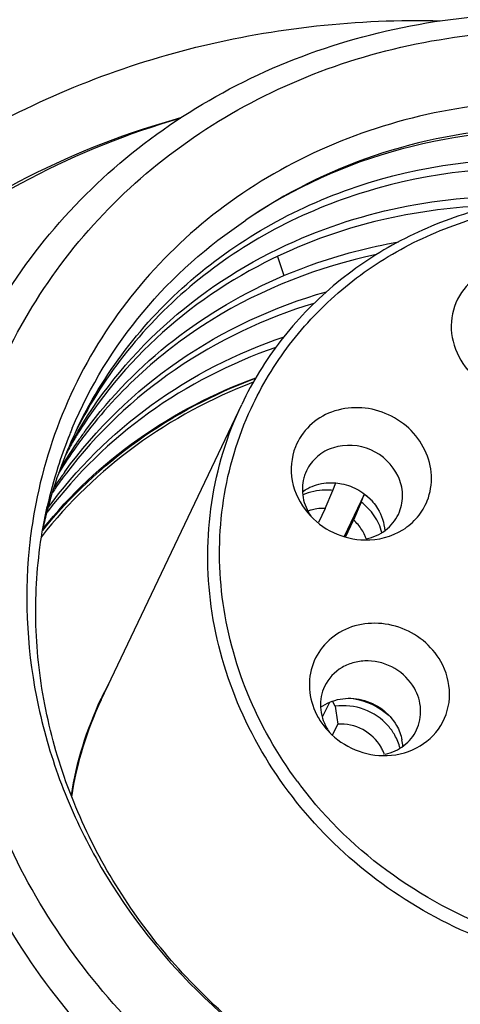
# Model space of a CAD drawing. Header units: millimetres. Extents: x -2409 to 4118, y -415 to 1151.
# Tile 8 of 38: x -2078.46 to -2074.13, y -197.02 to -187.33. Entities that reach past the tile are written whole.
import ezdxf
from ezdxf.enums import TextEntityAlignment as Align

# ---------------------------------------------------------------- set-up
doc = ezdxf.new("R2010")
doc.units = ezdxf.units.MM
doc.header["$LTSCALE"] = 65.395
doc.layers.get('0').update_dxf_attribs({"linetype": 'CONTINUOUS'})
doc.layers.add('00_COMPONENTS', color=7, linetype='CONTINUOUS')
doc.layers.add('51__DRAFT_DIMS', color=7, linetype='CONTINUOUS')
doc.styles.get("Standard").update_dxf_attribs({"font": 'simfang.ttf'})
doc.dimstyles.new('DIMSTYLE_1', dxfattribs={"dimtxt": 3, "dimasz": 3, "dimexe": 2.5, "dimexo": 0.5, "dimgap": 0.75, "dimtad": 1, "dimdsep": 46, "dimtxsty": 'STANDARD', "dimblk": '_FILLED', "dimblk1": '_FILLED', "dimblk2": '_FILLED', "dimcen": 0.09, "dimclrt": 3, "dimazin": 2, "dimtp": 0.3, "dimtm": 0.3, "dimtfac": 1, "dimtofl": 0, "dimtmove": 0, "dimatfit": 3, "dimldrblk": '_FILLED', "dimfxl": 1, "dimtolj": 1, "dimarcsym": 0})
doc.dimstyles.new('DIMSTYLE_3', dxfattribs={"dimtxt": 3, "dimasz": 3, "dimexe": 2.5, "dimexo": 0.5, "dimgap": 0.75, "dimtad": 1, "dimdsep": 46, "dimtxsty": 'STANDARD', "dimblk": '_FILLED', "dimblk1": '_FILLED', "dimblk2": '_FILLED', "dimcen": 0.09, "dimclrt": 3, "dimazin": 2, "dimtp": 0.5, "dimtm": 0.5, "dimtfac": 1, "dimtofl": 0, "dimtmove": 0, "dimatfit": 3, "dimldrblk": '_FILLED', "dimfxl": 1, "dimtolj": 1, "dimarcsym": 0})

# ---------------------------------------------------------------- blocks, each defined once
blk = doc.blocks.new('_FILLED')
at = {"color": 0, "linetype": 'ByBlock'}
blk.add_solid([(0, 0), (-1, 0.1667), (-1, -0.1667)], dxfattribs=at)
blk = doc.blocks.new('*D7')
at = {"layer": '51__DRAFT_DIMS', "color": 4}
for p, q in [((-2152.2772, -100.7443), (-2257.1061, -316.1165)), ((-1972.3105, -187.9881), (-2077.2779, -403.6449)), ((-2256.0119, -313.8686), (-2166.0979, -357.6328)), ((-2076.1838, -401.397), (-2166.0979, -357.6328))]:
    blk.add_line(p, q, dxfattribs=at)
at = {"layer": '51__DRAFT_DIMS', "color": 4, "xscale": 3, "yscale": 3, "zscale": 3}
for p, rotation in [((-2256.0119, -313.8686), 154.0462685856), ((-2076.1838, -401.397), 334.0462685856)]:
    blk.add_blockref('_FILLED', p, dxfattribs=dict(at, rotation=rotation))
at = {"layer": '51__DRAFT_DIMS', "color": 3}
blk.add_text('200', height=3, rotation=-25.95373, dxfattribs=at).set_placement((-2165.7696, -356.9585), align=Align.CENTER)
blk = doc.blocks.new('*D8')
at = {"layer": '51__DRAFT_DIMS', "color": 4}
for p, q in [((-2089.4931, -108.8516), (-2217.3069, -372.5064)), ((-2053.4997, -126.3004), (-2181.3135, -389.9552)), ((-2216.2163, -370.2568), (-2198.2197, -378.9812)), ((-2180.223, -387.7056), (-2198.2197, -378.9812))]:
    blk.add_line(p, q, dxfattribs=at)
at = {"layer": '51__DRAFT_DIMS', "color": 4, "xscale": 3, "yscale": 3, "zscale": 3}
for p, rotation in [((-2216.2163, -370.2568), 154.1369605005), ((-2180.223, -387.7056), 334.1369605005)]:
    blk.add_blockref('_FILLED', p, dxfattribs=dict(at, rotation=rotation))
at = {"layer": '51__DRAFT_DIMS', "color": 3}
blk.add_text('40', height=3, rotation=-25.86304, dxfattribs=at).set_placement((-2197.8925, -378.3063), align=Align.CENTER)
blk = doc.blocks.new('*D9')
at = {"layer": '51__DRAFT_DIMS', "color": 4}
for p, q in [((-2053.4997, -126.3004), (-2185.009, -397.5782)), ((-2017.5064, -143.7491), (-2149.0156, -415.0269)), ((-2183.9184, -395.3286), (-2165.9218, -404.0529)), ((-2147.9251, -412.7773), (-2165.9218, -404.0529))]:
    blk.add_line(p, q, dxfattribs=at)
at = {"layer": '51__DRAFT_DIMS', "color": 4, "xscale": 3, "yscale": 3, "zscale": 3}
for p, rotation in [((-2183.9184, -395.3286), 154.1369605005), ((-2147.9251, -412.7773), 334.1369605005)]:
    blk.add_blockref('_FILLED', p, dxfattribs=dict(at, rotation=rotation))
at = {"layer": '51__DRAFT_DIMS', "color": 3}
blk.add_text('40', height=3, rotation=-25.86304, dxfattribs=at).set_placement((-2165.5946, -403.3781), align=Align.CENTER)
blk = doc.blocks.new('*D10')
at = {"layer": '51__DRAFT_DIMS', "color": 4}
for p, q in [((-2122.4256, -85.8099), (-2243.5281, -335.6207)), ((-1979.0001, -155.3393), (-2100.1026, -405.1501)), ((-2243.5281, -335.6207), (-2244.9458, -338.5452)), ((-2243.8553, -336.2956), (-2172.1425, -371.0603)), ((-2100.4298, -405.825), (-2172.1425, -371.0603)), ((-2100.1026, -405.1501), (-2101.5203, -408.0746))]:
    blk.add_line(p, q, dxfattribs=at)
at = {"layer": '51__DRAFT_DIMS', "color": 4, "xscale": 3, "yscale": 3, "zscale": 3}
for p, rotation in [((-2243.8553, -336.2956), 154.1369605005), ((-2100.4298, -405.825), 334.1369605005)]:
    blk.add_blockref('_FILLED', p, dxfattribs=dict(at, rotation=rotation))
at = {"layer": '51__DRAFT_DIMS', "color": 3}
blk.add_text('160', height=3, rotation=-25.86304, dxfattribs=at).set_placement((-2171.8154, -370.3854), align=Align.CENTER)

msp = doc.modelspace()

# ---------------------------------------------------------------- linework, layer by layer
at = {"layer": '00_COMPONENTS', "color": 4}
msp.add_line((-2075.9246, -189.6636), (-2075.8611, -189.8503), dxfattribs=at)
at = {"layer": '00_COMPONENTS', "color": 7}
for p, q in [((-2077.6554, -194.0234), (-2076.2749, -191.1169)), ((-2077.8993, -191.3706), (-2077.8808, -191.3319)), ((-2075.6382, -191.7695), (-2075.6493, -191.795)), ((-2075.3781, -191.9644), (-2075.3487, -191.8901)), ((-2075.4539, -192.1413), (-2075.3781, -191.9644)), ((-2075.071, -192.0035), (-2075.2678, -192.4177)), ((-2075.1004, -192.0778), (-2075.071, -192.0035)), ((-2075.4539, -192.1413), (-2075.5194, -192.2793)), ((-2075.1004, -192.0778), (-2075.1762, -192.2547)), ((-2074.7349, -192.1985), (-2074.7238, -192.1729)), ((-2075.2555, -192.4215), (-2075.1762, -192.2547)), ((-2075.4132, -194.0478), (-2075.4829, -194.1947)), ((-2075.3547, -194.0865), (-2075.3833, -194.0361)), ((-2075.383, -194.3709), (-2075.3315, -194.2626))]:
    msp.add_line(p, q, dxfattribs=at)
for centre, radius, start, end in [((-2073.7776, -193.1042), 4.5163, 157.36414, 157.95219), ((-2073.7799, -193.1033), 4.5139, 157.17026, 157.36408), ((-2073.9077, -193.2663), 4.4189, 154.59581, 155.08939), ((-2074.0856, -193.7483), 4.4652, 147.0192, 148.05409), ((-2074.218, -194.0236), 4.4637, 143.51724, 144.20348), ((-2073.7536, -193.1135), 4.5421, 158.49624, 162.34614), ((-2073.8851, -193.2764), 4.4438, 155.09358, 159.83868), ((-2074.0649, -193.6435), 4.4388, 150.6428, 152.17349), ((-2073.7727, -193.1062), 4.5216, 157.95218, 158.49345), ((-2074.0573, -193.6477), 4.4475, 150.13351, 150.64313), ((-2074.0905, -193.7453), 4.4594, 148.80585, 149.35437), ((-2074.053, -193.6502), 4.4525, 149.35127, 150.13346), ((-2074.088, -193.7468), 4.4623, 148.05412, 148.80583), ((-2074.2157, -194.0253), 4.4665, 144.94852, 145.492), ((-2074.2532, -194.1215), 4.474, 142.94003, 144.22231), ((-2074.2165, -194.0247), 4.4655, 144.20349, 144.94853), ((-2074.2165, -194.0247), 4.4655, 145.4919, 149.27586), ((-2074.2554, -194.1199), 4.4712, 144.22206, 148.05109), ((-2074.0973, -193.7413), 4.4515, 149.3539, 151.46081), ((-2073.7212, -193.1236), 4.576, 162.34853, 167.34291), ((-2073.8637, -193.2843), 4.4666, 159.83853, 164.9827), ((-2074.2638, -194.1146), 4.4613, 148.05237, 148.66771), ((-2074.3853, -194.3968), 4.4728, 144.96265, 145.50341), ((-2074.428, -194.4894), 4.474, 142.93986, 144.22215), ((-2074.3847, -194.3973), 4.4735, 144.22144, 144.96265), ((-2075.2611, -191.9484), 0.4173, 158.44333, 165.01755), ((-2074.4287, -194.4888), 4.473, 144.22211, 145.96112), ((-2074.3868, -194.3958), 4.4709, 145.50337, 146.67416), ((-2075.4569, -192.5563), 0.6742, 47.61888, 55.08589), ((-2073.5707, -193.0124), 4.8164, 169.03605, 173.68781), ((-2073.8654, -193.2838), 4.4647, 164.98323, 165.79309), ((-2075.4805, -192.5593), 0.4185, 97.84573, 105.49983), ((-2075.4778, -192.5789), 0.4382, 86.86903, 97.83998), ((-2073.8519, -193.2871), 4.4786, 165.79439, 167.96646), ((-2074.606, -194.8552), 4.4701, 142.98799, 143.38788), ((-2075.4834, -192.5477), 0.4065, 105.53216, 110.2714), ((-2075.4483, -192.576), 0.4202, 23.98618, 32.50426), ((-2075.4375, -192.571), 0.4083, 18.89885, 23.97086), ((-2073.5313, -193.0171), 4.8561, 173.68373, 174.33739), ((-2074.571, -195.4884), 3.4209, 151.75571, 154.16241), ((-2074.5433, -195.4993), 3.4507, 154.6299, 171.04843), ((-2074.5417, -195.5), 3.4461, 154.62864, 171.25751), ((-2074.5758, -195.486), 3.4156, 154.16327, 154.59748), ((-2048.6208, -190.6562), 26.9531, 187.3118, 187.68925), ((-2074.9011, -193.8419), 0.7161, 209.64127, 220.38258), ((-2075.0018, -194.0532), 0.5025, 209.59581, 215.40478), ((-2075.2519, -194.6445), 0.554, 29.64758, 41.36391), ((-2075.1394, -194.5059), 0.4486, 3.22034, 11.41891), ((-2075.2667, -194.6949), 0.4162, 23.88279, 29.57289), ((-2075.2611, -194.6924), 0.4101, 18.94717, 23.88505)]:
    msp.add_arc(centre, radius, start, end, dxfattribs=at)
at = {"layer": '00_COMPONENTS', "color": 4}
msp.add_arc((-2072.4201, -192.3724), 4.1181, 216.56284, 217.33085, dxfattribs=at)
at = {"layer": '00_COMPONENTS', "color": 7}
for points, knots in [([(-2078.8974, -190.5787), (-2078.7222, -190.2188), (-2078.2909, -189.532), (-2077.4366, -188.6594), (-2076.4066, -187.9742), (-2074.8459, -187.3417), (-2072.6671, -187.1416), (-2070.9724, -187.6204), (-2070.1905, -187.9994)], [0, 0, 0, 0, 0.119614, 0.240139, 0.362313, 0.486575, 0.740377, 1, 1, 1, 1]), ([(-2082.0155, -191.7829), (-2081.8496, -191.4421), (-2081.4646, -190.7831), (-2080.7432, -189.8911), (-2079.8911, -189.1107), (-2078.9249, -188.4572), (-2077.8633, -187.9428), (-2076.7267, -187.5771), (-2075.5372, -187.3669), (-2074.7274, -187.3332), (-2074.3214, -187.3427)], [0, 0, 0, 0, 0.121252, 0.242985, 0.365609, 0.489459, 0.614767, 0.74165, 0.870102, 1, 1, 1, 1]), ([(-2078.575, -190.5992), (-2078.4077, -190.2554), (-2077.9957, -189.5993), (-2077.1797, -188.7658), (-2076.1958, -188.1113), (-2074.7049, -187.5072), (-2072.6237, -187.316), (-2071.0048, -187.7734), (-2070.258, -188.1354)], [0, 0, 0, 0, 0.119615, 0.24014, 0.362313, 0.486575, 0.740377, 1, 1, 1, 1]), ([(-2070.8676, -188.6031), (-2071.2466, -188.4446), (-2072.0349, -188.2038), (-2073.2561, -188.0877), (-2074.4583, -188.2228), (-2075.5844, -188.6042), (-2076.5804, -189.215), (-2077.3977, -190.0273), (-2077.9955, -191.0014), (-2078.2275, -191.7267), (-2078.2991, -192.0964)], [0, 0, 0, 0, 0.13127, 0.2613, 0.389333, 0.51494, 0.638143, 0.759432, 0.879684, 1, 1, 1, 1]), ([(-2081.653, -192.185), (-2081.5391, -191.9511), (-2081.2851, -191.4949), (-2080.8308, -190.8558), (-2080.3074, -190.2677), (-2079.5226, -189.5575), (-2078.3925, -188.8254), (-2077.3836, -188.4368), (-2076.862, -188.2928)], [0, 0, 0, 0, 0.122789, 0.245844, 0.369395, 0.493652, 0.744609, 1, 1, 1, 1]), ([(-2081.5395, -192.1785), (-2081.3202, -191.7167), (-2080.7759, -190.8352), (-2079.6881, -189.7167), (-2078.3722, -188.8421), (-2077.386, -188.4479), (-2076.8756, -188.3001)], [0, 0, 0, 0, 0.245779, 0.493438, 0.744526, 1, 1, 1, 1]), ([(-2070.6693, -188.9822), (-2071.117, -188.7651), (-2072.0655, -188.4435), (-2073.5482, -188.334), (-2074.9828, -188.6055), (-2075.8477, -189.037), (-2076.2334, -189.3056)], [0, 0, 0, 0, 0.25634, 0.50971, 0.757864, 1, 1, 1, 1]), ([(-2067.9519, -195.8701), (-2067.7248, -195.3638), (-2067.4493, -194.2492), (-2067.6394, -192.5275), (-2068.3952, -190.9282), (-2069.6279, -189.6178), (-2071.2039, -188.7263), (-2072.9596, -188.3434), (-2074.7108, -188.509), (-2075.772, -188.9885), (-2076.2334, -189.3056)], [0, 0, 0, 0, 0.120047, 0.242307, 0.367814, 0.496112, 0.62551, 0.753752, 0.878875, 1, 1, 1, 1]), ([(-2077.8808, -191.3319), (-2077.7438, -191.0507), (-2077.4077, -190.5136), (-2076.7434, -189.8284), (-2075.9423, -189.286), (-2074.7253, -188.7765), (-2073.015, -188.5928), (-2070.9974, -189.1107), (-2069.2625, -190.2849), (-2068.2449, -191.7006), (-2067.7923, -192.9706), (-2067.6439, -193.9527), (-2067.692, -194.9324), (-2067.8552, -195.563), (-2067.9675, -195.8644)], [0, 0, 0, 0, 0.058987, 0.118442, 0.178745, 0.24014, 0.365871, 0.495143, 0.625244, 0.753271, 0.8162, 0.878177, 0.939343, 1, 1, 1, 1]), ([(-2067.9768, -195.8609), (-2067.8721, -195.5602), (-2067.7233, -194.9326), (-2067.6931, -193.9617), (-2067.8551, -192.9913), (-2068.3196, -191.7396), (-2069.3397, -190.3482), (-2071.0626, -189.1957), (-2073.0596, -188.6872), (-2074.7517, -188.8659), (-2075.9589, -189.3641), (-2076.7558, -189.8952), (-2077.42, -190.567), (-2077.7591, -191.0946), (-2077.8983, -191.3711)], [0, 0, 0, 0, 0.060659, 0.121858, 0.183874, 0.246838, 0.374899, 0.504957, 0.634162, 0.759862, 0.821255, 0.881564, 0.941022, 1, 1, 1, 1]), ([(-2068.868, -194.6351), (-2068.7625, -194.413), (-2068.5984, -193.943), (-2068.5073, -193.1993), (-2068.5734, -192.4439), (-2068.8675, -191.456), (-2069.606, -190.3385), (-2070.9202, -189.3996), (-2072.4783, -188.9742), (-2073.8111, -189.1079), (-2074.7626, -189.5041), (-2075.3899, -189.9302), (-2075.9088, -190.4707), (-2076.1694, -190.8948), (-2076.2749, -191.1169)], [0, 0, 0, 0, 0.059979, 0.12037, 0.181525, 0.24366, 0.370416, 0.5, 0.629585, 0.75634, 0.818475, 0.87963, 0.940021, 1, 1, 1, 1]), ([(-2075.7574, -189.5133), (-2075.3772, -189.3447), (-2074.5623, -189.0996), (-2073.7136, -189.0532), (-2073.2887, -189.0777)], [0, 0, 0, 0, 0.4942, 1, 1, 1, 1]), ([(-2073.786, -189.1617), (-2074.1218, -189.1695), (-2074.7871, -189.2455), (-2075.4266, -189.4453), (-2075.7299, -189.5742)], [0, 0, 0, 0, 0.504694, 1, 1, 1, 1]), ([(-2077.9401, -191.3519), (-2077.767, -190.9407), (-2077.2923, -190.1607), (-2076.61, -189.555), (-2076.2334, -189.3056)], [0, 0, 0, 0, 0.496941, 1, 1, 1, 1]), ([(-2077.8835, -191.3805), (-2077.6426, -190.9739), (-2077.0198, -190.2265), (-2076.1981, -189.7087), (-2075.7574, -189.5133)], [0, 0, 0, 0, 0.494972, 1, 1, 1, 1]), ([(-2075.8611, -189.8503), (-2075.7715, -189.8123), (-2075.4059, -189.6693), (-2075.0238, -189.569), (-2074.733, -189.5179)], [0, 0, 0, 0, 0.247898, 1, 1, 1, 1]), ([(-2075.7299, -189.5742), (-2076.1578, -189.756), (-2076.9591, -190.2376), (-2077.5833, -190.9356), (-2077.8312, -191.3177)], [0, 0, 0, 0, 0.505151, 1, 1, 1, 1]), ([(-2074.9485, -189.6429), (-2075.5178, -189.7623), (-2076.6102, -190.1869), (-2077.4834, -190.9749), (-2077.8235, -191.4252)], [0, 0, 0, 0, 0.50754, 1, 1, 1, 1]), ([(-2073.774, -189.7717), (-2073.8732, -189.8011), (-2074.0592, -189.9071), (-2074.2213, -190.1834), (-2074.2228, -190.506), (-2074.1209, -190.6981), (-2074.0521, -190.7792)], [0, 0, 0, 0, 0.250607, 0.494661, 0.742194, 1, 1, 1, 1]), ([(-2077.8069, -191.3696), (-2077.5625, -191.0392), (-2076.9734, -190.4377), (-2076.2469, -190.0143), (-2075.8611, -189.8503)], [0, 0, 0, 0, 0.49504, 1, 1, 1, 1]), ([(-2078.014, -191.7818), (-2077.7094, -191.3592), (-2076.9349, -190.607), (-2075.9573, -190.1556), (-2075.4429, -190.0087)], [0, 0, 0, 0, 0.493372, 1, 1, 1, 1]), ([(-2075.5651, -190.1237), (-2076.0477, -190.2698), (-2076.9646, -190.7018), (-2077.7019, -191.4007), (-2077.9982, -191.7931)], [0, 0, 0, 0, 0.506283, 1, 1, 1, 1]), ([(-2078.1825, -192.141), (-2077.9015, -191.7531), (-2077.201, -191.0564), (-2076.3223, -190.6092), (-2075.8578, -190.4516)], [0, 0, 0, 0, 0.494076, 1, 1, 1, 1]), ([(-2075.9404, -190.5569), (-2076.3835, -190.7112), (-2077.2223, -191.1404), (-2077.8994, -191.7981), (-2078.1754, -192.1643)], [0, 0, 0, 0, 0.505721, 1, 1, 1, 1]), ([(-2075.5465, -199.0034), (-2076.3237, -198.6266), (-2077.741, -197.601), (-2078.9301, -195.7813), (-2079.4023, -194.1765), (-2079.5066, -192.9518), (-2079.3573, -191.7473), (-2079.0913, -190.9864), (-2078.9205, -190.6268)], [0, 0, 0, 0, 0.259692, 0.513404, 0.637617, 0.759769, 0.880313, 1, 1, 1, 1]), ([(-2075.3742, -198.6467), (-2076.1206, -198.2848), (-2077.4812, -197.2983), (-2078.618, -195.5468), (-2079.0638, -194.0036), (-2079.1565, -192.827), (-2079.0044, -191.6715), (-2078.7423, -190.9429), (-2078.575, -190.5992)], [0, 0, 0, 0, 0.259744, 0.513447, 0.63764, 0.759769, 0.880304, 1, 1, 1, 1]), ([(-2078.2306, -192.3563), (-2077.9626, -192.0224), (-2077.3237, -191.4212), (-2076.5484, -191.0133), (-2076.1394, -190.8604)], [0, 0, 0, 0, 0.495108, 1, 1, 1, 1]), ([(-2078.2282, -192.3394), (-2077.9617, -192.0062), (-2077.3232, -191.4069), (-2076.5465, -191.0052), (-2076.1367, -190.8561)], [0, 0, 0, 0, 0.4946, 1, 1, 1, 1]), ([(-2076.1634, -190.8996), (-2076.5718, -191.0559), (-2077.3449, -191.4711), (-2077.9781, -192.0804), (-2078.2423, -192.4182)], [0, 0, 0, 0, 0.504886, 1, 1, 1, 1]), ([(-2074.4513, -192.0645), (-2074.4205, -191.9867), (-2074.3926, -191.813), (-2074.4607, -191.5563), (-2074.6241, -191.3383), (-2074.8574, -191.1903), (-2075.1269, -191.1327), (-2075.394, -191.175), (-2075.6188, -191.3131), (-2075.7164, -191.458), (-2075.747, -191.5355)], [0, 0, 0, 0, 0.120056, 0.243582, 0.371395, 0.501795, 0.631687, 0.758252, 0.880491, 1, 1, 1, 1]), ([(-2075.747, -191.5355), (-2075.7882, -191.6396), (-2075.8089, -191.8815), (-2075.7004, -192.0961), (-2075.6248, -192.1851)], [0, 0, 0, 0, 0.489228, 1, 1, 1, 1]), ([(-2074.7238, -192.1729), (-2074.7022, -192.1184), (-2074.6822, -191.997), (-2074.7426, -191.7561), (-2074.9852, -191.523), (-2075.321, -191.5005), (-2075.5382, -191.6195), (-2075.613, -191.7166), (-2075.6382, -191.7695)], [0, 0, 0, 0, 0.120925, 0.245241, 0.500921, 0.755679, 0.879334, 1, 1, 1, 1]), ([(-2071.5812, -203.9167), (-2071.985, -203.9938), (-2072.8086, -204.0928), (-2074.0575, -204.0743), (-2075.3035, -203.8902), (-2076.5218, -203.5444), (-2077.6885, -203.0436), (-2078.7806, -202.3977), (-2079.7767, -201.6195), (-2080.657, -200.7242), (-2081.4042, -199.7293), (-2082.0033, -198.6543), (-2082.4424, -197.5205), (-2082.7124, -196.35), (-2082.8079, -195.1662), (-2082.7264, -193.9926), (-2082.4697, -192.853), (-2082.1845, -192.1301), (-2082.0155, -191.7829)], [0, 0, 0, 0, 0.062914, 0.126504, 0.190635, 0.255134, 0.319801, 0.384424, 0.448796, 0.512725, 0.576052, 0.638662, 0.700493, 0.761542, 0.821872, 0.881604, 0.940909, 1, 1, 1, 1]), ([(-2075.6643, -191.8405), (-2075.6809, -191.9025), (-2075.6853, -192.038), (-2075.6319, -192.1618), (-2075.5944, -192.2166)], [0, 0, 0, 0, 0.491409, 1, 1, 1, 1]), ([(-2075.6779, -191.9758), (-2075.6613, -191.9637), (-2075.5906, -191.9196), (-2075.5079, -191.8954), (-2075.4455, -191.8894)], [0, 0, 0, 0, 0.246671, 1, 1, 1, 1]), ([(-2075.2925, -191.8972), (-2075.2334, -191.909), (-2075.1186, -191.9527), (-2075.0243, -192.0314), (-2074.9855, -192.0772)], [0, 0, 0, 0, 0.501402, 1, 1, 1, 1]), ([(-2075.3781, -191.9644), (-2075.4036, -191.9611), (-2075.5041, -191.9549), (-2075.6067, -191.9765), (-2075.6748, -192.0081)], [0, 0, 0, 0, 0.255145, 1, 1, 1, 1]), ([(-2075.3826, -197.8794), (-2075.8966, -197.5879), (-2076.8363, -196.8608), (-2077.6864, -195.653), (-2078.106, -194.5871), (-2078.2829, -193.7634), (-2078.3181, -192.9332), (-2078.2457, -192.3867), (-2078.186, -192.1209)], [0, 0, 0, 0, 0.25915, 0.512767, 0.637182, 0.759699, 0.880512, 1, 1, 1, 1]), ([(-2074.8967, -192.3778), (-2074.9116, -192.3192), (-2074.9639, -192.2051), (-2075.0508, -192.1152), (-2075.1004, -192.0778)], [0, 0, 0, 0, 0.49311, 1, 1, 1, 1]), ([(-2075.0655, -192.4508), (-2074.9359, -192.4534), (-2074.7351, -192.402), (-2074.54, -192.2325), (-2074.4742, -192.1225), (-2074.4513, -192.0645)], [0, 0, 0, 0, 0.508123, 0.755621, 1, 1, 1, 1]), ([(-2074.9855, -192.0772), (-2074.9684, -192.0974), (-2074.9078, -192.1807), (-2074.8739, -192.2839), (-2074.8696, -192.3603)], [0, 0, 0, 0, 0.256999, 1, 1, 1, 1]), ([(-2075.6248, -192.1851), (-2075.5565, -192.2655), (-2075.3831, -192.3979), (-2075.171, -192.4486), (-2075.0655, -192.4508)], [0, 0, 0, 0, 0.499996, 1, 1, 1, 1]), ([(-2075.0504, -192.4387), (-2074.9828, -192.4249), (-2074.8534, -192.3687), (-2074.7636, -192.2589), (-2074.7349, -192.1985)], [0, 0, 0, 0, 0.507714, 1, 1, 1, 1]), ([(-2078.3636, -192.538), (-2078.4148, -193.0538), (-2078.3651, -193.8521), (-2078.0637, -194.8623), (-2077.6056, -195.8428), (-2076.7615, -196.9436), (-2075.8673, -197.6102), (-2075.3826, -197.8794)], [0, 0, 0, 0, 0.240948, 0.364056, 0.488821, 0.742287, 1, 1, 1, 1]), ([(-2066.6574, -200.156), (-2066.7811, -200.3614), (-2067.05, -200.7607), (-2067.5124, -201.317), (-2068.0304, -201.8268), (-2068.7913, -202.4404), (-2069.8616, -203.0703), (-2071.0401, -203.4904), (-2072.0274, -203.6967), (-2073.0447, -203.8155), (-2074.3421, -203.7934), (-2075.8801, -203.4983), (-2077.3541, -202.945), (-2078.7143, -202.1521), (-2079.9148, -201.1465), (-2080.7516, -200.1548), (-2081.3023, -199.2912), (-2081.7662, -198.3956), (-2082.1852, -197.2167), (-2082.3733, -195.9891), (-2082.3784, -195.0117), (-2082.3106, -194.288), (-2082.1715, -193.5782), (-2082.032, -193.1175), (-2081.9509, -192.8918)], [0, 0, 0, 0, 0.029809, 0.059716, 0.089765, 0.119995, 0.181049, 0.243112, 0.274567, 0.306269, 0.370274, 0.434957, 0.5, 0.565043, 0.629726, 0.693731, 0.725433, 0.756888, 0.818951, 0.880005, 0.910235, 0.940284, 0.970191, 1, 1, 1, 1]), ([(-2080.004, -192.9079), (-2080.1752, -193.2684), (-2080.4418, -194.0316), (-2080.5903, -195.2398), (-2080.4842, -196.4677), (-2080.1282, -197.6676), (-2079.5366, -198.7941), (-2078.4637, -200.1444), (-2076.6713, -201.4388), (-2074.54, -202.0271), (-2072.8145, -202.0198), (-2071.5646, -201.7769), (-2070.4046, -201.3047), (-2069.3788, -200.62), (-2068.5276, -199.7491), (-2068.0978, -199.0641), (-2067.9231, -198.7051)], [0, 0, 0, 0, 0.059754, 0.119939, 0.18093, 0.242954, 0.306081, 0.370211, 0.499876, 0.629575, 0.693744, 0.756918, 0.818991, 0.880024, 0.940238, 1, 1, 1, 1]), ([(-2077.3095, -202.6805), (-2078.219, -202.2395), (-2079.8884, -201.0604), (-2081.3562, -198.9873), (-2082.022, -197.1405), (-2082.2527, -195.7156), (-2082.2083, -194.2922), (-2081.9947, -193.3716), (-2081.8445, -192.9298)], [0, 0, 0, 0, 0.259032, 0.51279, 0.637229, 0.75967, 0.880414, 1, 1, 1, 1]), ([(-2074.3185, -193.6455), (-2074.3627, -193.5676), (-2074.4834, -193.4267), (-2074.7256, -193.2938), (-2074.9976, -193.2536), (-2075.2601, -193.3136), (-2075.4734, -193.4676), (-2075.6016, -193.6938), (-2075.6233, -193.9542), (-2075.5663, -194.1207), (-2075.5235, -194.1961)], [0, 0, 0, 0, 0.128478, 0.259011, 0.388479, 0.514278, 0.635849, 0.755172, 0.875656, 1, 1, 1, 1]), ([(-2074.578, -193.9081), (-2074.6227, -193.8294), (-2074.758, -193.6941), (-2074.9859, -193.6288), (-2075.167, -193.649), (-2075.3293, -193.7136), (-2075.4239, -193.8141), (-2075.46, -193.8902)], [0, 0, 0, 0, 0.255027, 0.512249, 0.639, 0.762684, 1, 1, 1, 1]), ([(-2074.8874, -194.5715), (-2074.7746, -194.5738), (-2074.5477, -194.5255), (-2074.2925, -194.2937), (-2074.2007, -193.9628), (-2074.2638, -193.7419), (-2074.3185, -193.6455)], [0, 0, 0, 0, 0.257018, 0.503382, 0.747465, 1, 1, 1, 1]), ([(-2075.46, -193.8902), (-2075.4898, -193.953), (-2075.5179, -194.0984), (-2075.4742, -194.2389), (-2075.4388, -194.3014)], [0, 0, 0, 0, 0.491597, 1, 1, 1, 1]), ([(-2074.5568, -194.3192), (-2074.527, -194.2565), (-2074.4988, -194.1111), (-2074.5426, -193.9706), (-2074.578, -193.9081)], [0, 0, 0, 0, 0.491597, 1, 1, 1, 1]), ([(-2075.4997, -194.0965), (-2075.4437, -194.0559), (-2075.3084, -194), (-2075.0891, -194.0086), (-2074.8881, -194.1023), (-2074.7882, -194.2136), (-2074.7528, -194.276)], [0, 0, 0, 0, 0.242128, 0.493337, 0.748514, 1, 1, 1, 1]), ([(-2074.8361, -194.2784), (-2074.8991, -194.2067), (-2075.0631, -194.0943), (-2075.2611, -194.0725), (-2075.3547, -194.0865)], [0, 0, 0, 0, 0.502035, 1, 1, 1, 1]), ([(-2074.9047, -194.4894), (-2074.9459, -194.4167), (-2075.0743, -194.2939), (-2075.2478, -194.2565), (-2075.3315, -194.2625)], [0, 0, 0, 0, 0.498818, 1, 1, 1, 1]), ([(-2075.4466, -194.3059), (-2075.3783, -194.3863), (-2075.205, -194.5186), (-2074.9929, -194.5694), (-2074.8874, -194.5715)], [0, 0, 0, 0, 0.50005, 1, 1, 1, 1]), ([(-2074.8641, -194.5577), (-2074.7981, -194.543), (-2074.6723, -194.4862), (-2074.5849, -194.3785), (-2074.5568, -194.3192)], [0, 0, 0, 0, 0.507608, 1, 1, 1, 1]), ([(-2067.0571, -196.1828), (-2067.2245, -196.5267), (-2067.6365, -197.1827), (-2068.4525, -198.0163), (-2069.4364, -198.6708), (-2070.9272, -199.2749), (-2073.0085, -199.4661), (-2074.6273, -199.0087), (-2075.3742, -198.6467)], [0, 0, 0, 0, 0.119615, 0.24014, 0.362313, 0.486575, 0.740377, 1, 1, 1, 1]), ([(-2066.8396, -196.4241), (-2067.0148, -196.784), (-2067.4461, -197.4709), (-2068.3004, -198.3435), (-2069.3304, -199.0287), (-2070.8911, -199.6611), (-2073.07, -199.8612), (-2074.7647, -199.3824), (-2075.5465, -199.0034)], [0, 0, 0, 0, 0.119614, 0.240139, 0.362313, 0.486575, 0.740377, 1, 1, 1, 1]), ([(-2068.3829, -196.6007), (-2068.6891, -197.0255), (-2069.2655, -197.593), (-2070.1794, -198.1363), (-2071.1905, -198.5407), (-2072.5726, -198.75), (-2073.6852, -198.5919), (-2074.2215, -198.4371)], [0, 0, 0, 0, 0.241669, 0.364738, 0.489328, 0.742363, 1, 1, 1, 1])]:
    msp.add_open_spline(points, degree=3, knots=knots, dxfattribs=at)
at = {"layer": '00_COMPONENTS', "color": 4}
for points, knots in [([(-2076.183, -191.1571), (-2076.0804, -190.9345), (-2075.8239, -190.5091), (-2075.3071, -189.9683), (-2074.6793, -189.5446), (-2074.2075, -189.3531), (-2073.9632, -189.2811)], [0, 0, 0, 0, 0.245831, 0.493485, 0.744542, 1, 1, 1, 1]), ([(-2071.8536, -196.666), (-2072.2135, -196.7034), (-2072.951, -196.6834), (-2074.0154, -196.3808), (-2074.977, -195.8278), (-2075.7671, -195.0626), (-2076.3293, -194.1384), (-2076.6214, -193.1195), (-2076.6196, -192.08), (-2076.4192, -191.4208), (-2076.2749, -191.1169)], [0, 0, 0, 0, 0.12727, 0.256242, 0.385498, 0.513522, 0.639118, 0.761736, 0.881666, 1, 1, 1, 1]), ([(-2075.7278, -194.8256), (-2075.9258, -194.5585), (-2076.2547, -193.9799), (-2076.5077, -193.0264), (-2076.4984, -192.0576), (-2076.3146, -191.4423), (-2076.183, -191.1571)], [0, 0, 0, 0, 0.257814, 0.509739, 0.756434, 1, 1, 1, 1]), ([(-2073.6464, -196.3314), (-2074.05, -196.1948), (-2074.8176, -195.8033), (-2075.4388, -195.2051), (-2075.6946, -194.8697)], [0, 0, 0, 0, 0.502485, 1, 1, 1, 1])]:
    msp.add_open_spline(points, degree=3, knots=knots, dxfattribs=at)
at = {"layer": '00_COMPONENTS', "color": 7}
for points in [[(-2075.4455, -191.8894), (-2075.3947, -191.8844), (-2075.3426, -191.8872), (-2075.2925, -191.8972)], [(-2075.094, -192.3502), (-2075.1165, -192.3147), (-2075.1446, -192.2823), (-2075.1762, -192.2547)], [(-2075.1808, -194.0092), (-2075.0512, -194.0287), (-2074.9226, -194.0898), (-2074.8256, -194.1779)], [(-2074.7528, -194.276), (-2074.728, -194.3197), (-2074.7096, -194.3678), (-2074.6997, -194.4171)], [(-2074.7185, -194.4988), (-2074.7299, -194.454), (-2074.7476, -194.4106), (-2074.7704, -194.3704)]]:
    msp.add_open_spline(points, degree=3, dxfattribs=at)

# ---------------------------------------------------------------- dimensions: what is measured, and where the dimension line sits
at = {"layer": '51__DRAFT_DIMS', "color": 4}
dim = msp.add_linear_dim(base=(-2100.4298, -405.825), p1=(-2122.2075, -85.36), p2=(-1978.782, -154.8894), angle=334.13696, text='160', dimstyle='DIMSTYLE_3', dxfattribs=at)
dim.commit()
dim.dimension.update_dxf_attribs({"geometry": '*D10', "text_midpoint": (-2172.0423, -371.1088), "dimtype": 160})
for base, p1, p2, angle, dimstyle, picture, middle in [((-2076.1838, -401.397), (-2152.0584, -100.2948), (-1972.0917, -187.5385), 334.04627, 'DIMSTYLE_3', '*D7', (-2166.1242, -357.62)), ((-2180.223, -387.7056), (-2089.275, -108.4017), (-2053.2816, -125.8504), 334.13696, 'DIMSTYLE_1', '*D8', (-2198.275, -378.9544)), ((-2147.9251, -412.7773), (-2053.2816, -125.8504), (-2017.2883, -143.2992), 334.13696, 'DIMSTYLE_1', '*D9', (-2165.9771, -404.0261))]:
    dim = msp.add_linear_dim(base=base, p1=p1, p2=p2, angle=angle, dimstyle=dimstyle, dxfattribs=at)
    dim.commit()
    dim.dimension.update_dxf_attribs({"geometry": picture, "text_midpoint": middle, "dimtype": 160})

doc.saveas('drawing.dxf')
